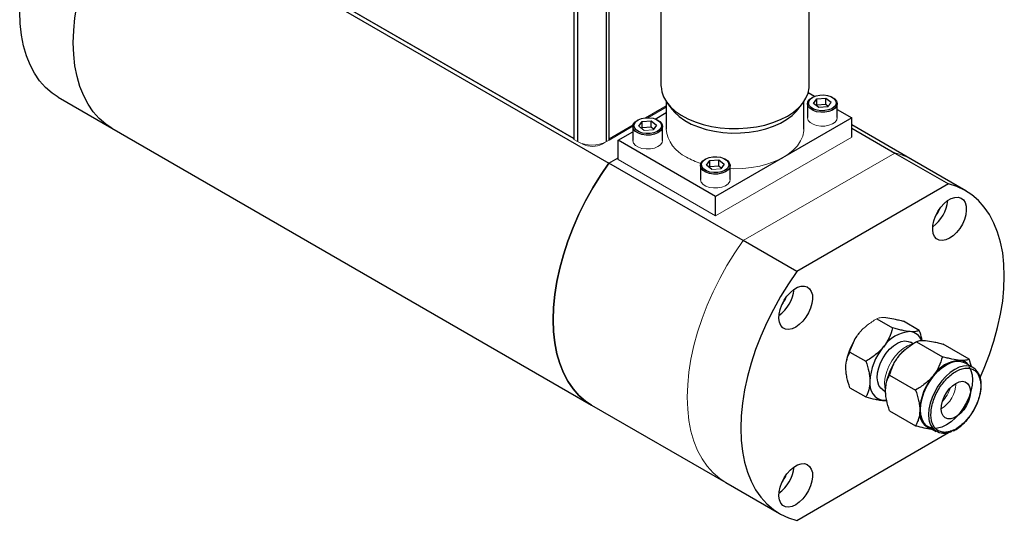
# Model space of a CAD drawing. Header units: inches. Extents: x 3.45 to 9, y 2.87 to 6.42.
# Tile 5 of 6: x 7.88 to 9, y 3.99 to 4.56. Entities that reach past the tile are written whole.
import ezdxf

# ---------------------------------------------------------------- set-up
doc = ezdxf.new("R2010")
doc.units = ezdxf.units.IN
doc.header["$MEASUREMENT"] = 0

msp = doc.modelspace()

# ---------------------------------------------------------------- linework, layer by layer
at = {"color": 7, "linetype": 'Continuous', "lineweight": 25}
for p, q in [((8.5098, 4.9615), (8.5098, 4.4256)), ((8.5139, 4.9591), (8.5139, 4.4233)), ((8.5471, 4.4233), (8.5471, 4.9591)), ((8.55, 4.4249), (8.55, 4.9608)), ((8.0048, 4.7134), (8.5497, 4.3988)), ((8.6088, 4.6233), (8.6088, 4.4865)), ((8.7771, 4.4865), (8.7771, 4.6233)), ((7.9243, 4.4738), (7.9852, 4.4386)), ((8.776, 4.4789), (8.7833, 4.4747)), ((8.6148, 4.4685), (8.6148, 4.4375)), ((8.6162, 4.4667), (8.6216, 4.4596)), ((8.7643, 4.4596), (8.7698, 4.4667)), ((8.7711, 4.4375), (8.7711, 4.4685)), ((8.7753, 4.4662), (8.7753, 4.4505)), ((8.7811, 4.4736), (8.7802, 4.4731)), ((8.7821, 4.4665), (8.7859, 4.4719)), ((8.7883, 4.4618), (8.7821, 4.4665)), ((8.7859, 4.4647), (8.7854, 4.464)), ((8.7859, 4.4719), (8.796, 4.4727)), ((8.7859, 4.4647), (8.7859, 4.4719)), ((8.796, 4.4655), (8.7859, 4.4647)), ((8.7983, 4.4626), (8.7883, 4.4618)), ((8.796, 4.4727), (8.8022, 4.468)), ((8.796, 4.4655), (8.796, 4.4727)), ((8.7989, 4.4633), (8.796, 4.4655)), ((8.8041, 4.4731), (8.8032, 4.4736)), ((8.809, 4.4505), (8.809, 4.4662)), ((8.6022, 4.4489), (8.6148, 4.4562)), ((8.809, 4.4598), (8.8256, 4.4503)), ((8.5769, 4.4403), (8.5769, 4.4246)), ((8.5827, 4.4477), (8.5819, 4.4472)), ((8.5837, 4.4406), (8.5876, 4.446)), ((8.5876, 4.446), (8.5977, 4.4468)), ((8.5876, 4.4388), (8.5876, 4.446)), ((8.5977, 4.4468), (8.6039, 4.4421)), ((8.5977, 4.4396), (8.5977, 4.4468)), ((8.6039, 4.4421), (8.6, 4.4367)), ((8.6057, 4.4472), (8.6048, 4.4477)), ((8.6107, 4.4246), (8.6107, 4.4403)), ((8.8256, 4.4503), (8.6709, 4.361)), ((8.8256, 4.4284), (8.8256, 4.4503)), ((8.8941, 4.4026), (8.8256, 4.4422)), ((7.9852, 4.4386), (8.5301, 4.124)), ((8.5604, 4.4248), (8.5769, 4.4343)), ((8.5876, 4.4388), (8.5871, 4.438)), ((8.5977, 4.4396), (8.5876, 4.4388)), ((8.6005, 4.4374), (8.5977, 4.4396)), ((8.8256, 4.4386), (8.8745, 4.4103)), ((8.6709, 4.361), (8.5604, 4.4248)), ((8.5604, 4.4028), (8.5604, 4.4248)), ((8.8745, 4.4103), (8.9354, 4.3752)), ((8.5497, 4.3988), (8.5604, 4.405)), ((8.7021, 4.3108), (8.5497, 4.3988)), ((8.6536, 4.396), (8.6536, 4.3803)), ((8.6595, 4.4034), (8.6586, 4.4029)), ((8.6604, 4.3963), (8.6643, 4.4017)), ((8.6666, 4.3916), (8.6604, 4.3963)), ((8.6643, 4.4017), (8.6744, 4.4025)), ((8.6643, 4.3945), (8.6643, 4.4017)), ((8.6744, 4.4025), (8.6806, 4.3978)), ((8.6744, 4.3953), (8.6744, 4.4025)), ((8.6806, 4.3978), (8.6767, 4.3924)), ((8.6825, 4.4029), (8.6816, 4.4034)), ((8.6874, 4.3803), (8.6874, 4.396)), ((8.955, 4.3674), (8.8941, 4.4026)), ((8.6643, 4.3945), (8.6638, 4.3937)), ((8.6744, 4.3953), (8.6643, 4.3945)), ((8.6773, 4.3931), (8.6744, 4.3953)), ((8.9354, 4.3752), (8.763, 4.2756)), ((8.6709, 4.3391), (8.6709, 4.361)), ((8.763, 4.2756), (8.7021, 4.3108)), ((8.8539, 4.222), (8.8719, 4.2116)), ((8.9023, 4.2088), (8.8843, 4.2192)), ((8.8952, 4.1937), (8.8922, 4.1954)), ((8.899, 4.1959), (8.8943, 4.1932)), ((8.899, 4.1959), (8.9285, 4.1789)), ((8.8235, 4.1842), (8.8415, 4.1738)), ((8.9589, 4.1762), (8.9294, 4.1932)), ((8.9634, 4.1666), (8.9541, 4.1719)), ((8.9614, 4.1677), (8.9589, 4.1762)), ((8.9687, 4.1613), (8.9681, 4.1622)), ((8.8686, 4.1581), (8.8981, 4.1411)), ((8.8235, 4.1436), (8.8415, 4.1333)), ((8.861, 4.1413), (8.8639, 4.1396)), ((8.862, 4.1292), (8.8654, 4.129)), ((8.5301, 4.124), (8.6825, 4.036)), ((8.8686, 4.1176), (8.8981, 4.1006)), ((8.9122, 4.0994), (8.9215, 4.0941)), ((8.763, 3.9931), (8.9354, 4.0927)), ((8.7503, 4.0438), (8.7503, 4.0429)), ((8.6825, 4.036), (8.7434, 4.0009))]:
    msp.add_line(p, q, dxfattribs=at)
at = {"color": 144, "linetype": 'Continuous', "lineweight": 18}
for p, q in [((8.2099, 4.5996), (8.5098, 4.4264)), ((8.5098, 4.4272), (8.2112, 4.5995)), ((8.6148, 4.4639), (8.5912, 4.4502)), ((8.8022, 4.468), (8.7983, 4.4626)), ((8.5939, 4.4503), (8.6148, 4.4624)), ((8.5772, 4.4422), (8.55, 4.4264)), ((8.55, 4.425), (8.5769, 4.4406)), ((8.5899, 4.4359), (8.5837, 4.4406)), ((8.6, 4.4367), (8.5899, 4.4359)), ((8.5098, 4.4256), (8.5139, 4.4233)), ((8.5194, 4.4209), (8.5201, 4.4205)), ((8.5422, 4.4205), (8.5453, 4.4223)), ((8.5471, 4.4233), (8.55, 4.4249)), ((8.8256, 4.4284), (8.6709, 4.3391)), ((8.8745, 4.4103), (8.7021, 4.3108)), ((8.6709, 4.3391), (8.5604, 4.4028)), ((8.6767, 4.3924), (8.6666, 4.3916)), ((8.9084, 4.1973), (8.9095, 4.1973)), ((8.8642, 4.1359), (8.8639, 4.1406))]:
    msp.add_line(p, q, dxfattribs=at)
at = {"color": 8, "linetype": 'Continuous', "lineweight": 25}
for p, q in [((8.5201, 4.4207), (8.5201, 4.4205)), ((8.5422, 4.4205), (8.5422, 4.4211))]:
    msp.add_line(p, q, dxfattribs=at)
at = {"color": 7, "linetype": 'Continuous', "lineweight": 25, "flags": 128}
for points in [[(7.9243, 4.4738), (7.9173, 4.4783), (7.9099, 4.4847), (7.9031, 4.4923), (7.8972, 4.5008), (7.8922, 4.5104), (7.888, 4.5208), (7.8847, 4.5322), (7.8823, 4.5443), (7.8809, 4.5572), (7.8804, 4.5707), (7.8809, 4.5847), (7.8823, 4.5992), (7.8847, 4.6141), (7.888, 4.6292), (7.8922, 4.6445), (7.8972, 4.6599), (7.9031, 4.6753), (7.9099, 4.6906), (7.9173, 4.7056), (7.9255, 4.7204), (7.9344, 4.7347), (7.9439, 4.7485)], [(7.9852, 4.4386), (7.9782, 4.4432), (7.9708, 4.4496), (7.964, 4.4571), (7.9581, 4.4656), (7.9531, 4.4752), (7.9489, 4.4857), (7.9456, 4.497), (7.9432, 4.5092), (7.9418, 4.522), (7.9413, 4.5355), (7.9418, 4.5495), (7.9432, 4.564), (7.9456, 4.5789), (7.9489, 4.5941), (7.9531, 4.6094), (7.9581, 4.6248), (7.964, 4.6401), (7.9708, 4.6554), (7.9782, 4.6705), (7.9864, 4.6852), (7.9953, 4.6995), (8.0048, 4.7134)], [(7.9852, 4.4386), (7.9782, 4.4432), (7.9708, 4.4496), (7.964, 4.4571), (7.9581, 4.4656), (7.9531, 4.4752), (7.9489, 4.4857), (7.9456, 4.497), (7.9432, 4.5092), (7.9418, 4.522), (7.9413, 4.5355), (7.9418, 4.5495), (7.9432, 4.564), (7.9456, 4.5789), (7.9489, 4.5941), (7.9531, 4.6094), (7.9581, 4.6248), (7.964, 4.6401), (7.9708, 4.6554), (7.9782, 4.6705), (7.9864, 4.6852), (7.9953, 4.6995), (8.0048, 4.7134)], [(8.6088, 4.4865), (8.6089, 4.4858), (8.6097, 4.4798), (8.6117, 4.474), (8.615, 4.4683), (8.6195, 4.4629), (8.6251, 4.4579), (8.6317, 4.4533), (8.6392, 4.4492), (8.6476, 4.4456), (8.6566, 4.4427), (8.6662, 4.4405), (8.6762, 4.4389), (8.6865, 4.4381), (8.6969, 4.438), (8.7072, 4.4387), (8.7172, 4.44), (8.7269, 4.4421), (8.7361, 4.4449), (8.7447, 4.4482), (8.7525, 4.4522)], [(8.7525, 4.4522), (8.7593, 4.4567), (8.7652, 4.4616), (8.7699, 4.4669), (8.7735, 4.4725), (8.7759, 4.4783), (8.777, 4.4843), (8.7771, 4.4865)], [(8.7981, 4.4756), (8.8019, 4.4743), (8.805, 4.4724), (8.807, 4.4701), (8.8078, 4.4676), (8.8073, 4.465), (8.8056, 4.4626), (8.8028, 4.4606), (8.7991, 4.4592), (8.7949, 4.4584), (8.7905, 4.4583), (8.7862, 4.4589), (8.7823, 4.4602), (8.7793, 4.4621), (8.7773, 4.4644), (8.7765, 4.4669), (8.777, 4.4695), (8.7787, 4.4718), (8.7815, 4.4738), (8.7851, 4.4753), (8.7894, 4.4761), (8.7938, 4.4762), (8.7981, 4.4756)], [(8.7857, 4.4572), (8.7816, 4.4586), (8.7783, 4.4607), (8.7761, 4.4631), (8.7753, 4.4659), (8.7758, 4.4686), (8.7776, 4.4712), (8.7802, 4.4731)], [(8.8041, 4.4731), (8.806, 4.4718), (8.8082, 4.4693), (8.809, 4.4666), (8.8085, 4.4638), (8.8067, 4.4613), (8.8036, 4.4591), (8.7997, 4.4575), (8.7951, 4.4566), (8.7903, 4.4565), (8.7857, 4.4572)], [(8.6216, 4.4596), (8.6243, 4.4566), (8.6296, 4.4517), (8.636, 4.4472), (8.6433, 4.4432), (8.6514, 4.4399), (8.6602, 4.4371), (8.6695, 4.435), (8.6793, 4.4336), (8.6892, 4.433), (8.6992, 4.4331), (8.7091, 4.4339), (8.7188, 4.4355), (8.728, 4.4377), (8.7366, 4.4407), (8.7446, 4.4442), (8.7516, 4.4483), (8.7578, 4.4528), (8.7628, 4.4578), (8.7643, 4.4596)], [(8.5873, 4.4313), (8.5832, 4.4327), (8.5799, 4.4347), (8.5778, 4.4372), (8.5769, 4.4399), (8.5774, 4.4427), (8.5793, 4.4453), (8.5819, 4.4472)], [(8.5998, 4.4497), (8.6036, 4.4483), (8.6066, 4.4465), (8.6086, 4.4442), (8.6094, 4.4416), (8.6089, 4.4391), (8.6072, 4.4367), (8.6045, 4.4347), (8.6008, 4.4333), (8.5966, 4.4324), (8.5921, 4.4324), (8.5878, 4.433), (8.584, 4.4343), (8.581, 4.4362), (8.579, 4.4385), (8.5782, 4.441), (8.5787, 4.4435), (8.5804, 4.4459), (8.5831, 4.4479), (8.5868, 4.4494), (8.591, 4.4502), (8.5955, 4.4503), (8.5998, 4.4497)], [(8.6057, 4.4472), (8.6077, 4.4459), (8.6098, 4.4434), (8.6107, 4.4407), (8.6102, 4.4379), (8.6083, 4.4353), (8.6053, 4.4332), (8.6014, 4.4316), (8.5968, 4.4307), (8.592, 4.4306), (8.5873, 4.4313)], [(8.5497, 4.3988), (8.5402, 4.3849), (8.5314, 4.3706), (8.5232, 4.3559), (8.5157, 4.3408), (8.509, 4.3256), (8.5031, 4.3102), (8.498, 4.2948), (8.4938, 4.2795), (8.4905, 4.2643), (8.4882, 4.2495), (8.4867, 4.235), (8.4863, 4.2209), (8.4867, 4.2074), (8.4882, 4.1946), (8.4905, 4.1824), (8.4938, 4.1711), (8.498, 4.1606), (8.5031, 4.1511), (8.509, 4.1425), (8.5157, 4.135), (8.5232, 4.1286), (8.5301, 4.124)], [(8.5301, 4.124), (8.5232, 4.1286), (8.5157, 4.135), (8.509, 4.1425), (8.5031, 4.1511), (8.498, 4.1606), (8.4938, 4.1711), (8.4905, 4.1824), (8.4882, 4.1946), (8.4867, 4.2074), (8.4863, 4.2209), (8.4867, 4.235), (8.4882, 4.2495), (8.4905, 4.2643), (8.4938, 4.2795), (8.498, 4.2948), (8.5031, 4.3102), (8.509, 4.3256), (8.5157, 4.3408), (8.5232, 4.3559), (8.5314, 4.3706), (8.5402, 4.3849), (8.5497, 4.3988)], [(8.6641, 4.387), (8.6599, 4.3884), (8.6567, 4.3905), (8.6545, 4.3929), (8.6537, 4.3957), (8.6542, 4.3984), (8.656, 4.401), (8.6586, 4.4029)], [(8.6765, 4.4054), (8.6803, 4.4041), (8.6834, 4.4022), (8.6853, 4.3999), (8.6861, 4.3974), (8.6857, 4.3948), (8.684, 4.3924), (8.6812, 4.3904), (8.6775, 4.389), (8.6733, 4.3882), (8.6689, 4.3881), (8.6645, 4.3887), (8.6607, 4.39), (8.6577, 4.3919), (8.6557, 4.3942), (8.6549, 4.3967), (8.6554, 4.3993), (8.6571, 4.4016), (8.6599, 4.4036), (8.6635, 4.4051), (8.6677, 4.4059), (8.6722, 4.406), (8.6765, 4.4054)], [(8.6825, 4.4029), (8.6844, 4.4016), (8.6865, 4.3991), (8.6874, 4.3964), (8.6869, 4.3936), (8.685, 4.391), (8.682, 4.3889), (8.6781, 4.3873), (8.6735, 4.3864), (8.6687, 4.3863), (8.6641, 4.387)], [(8.9716, 4.1555), (8.9761, 4.1659), (8.982, 4.1813), (8.9871, 4.1967), (8.9913, 4.212), (8.9946, 4.2271), (8.997, 4.242), (8.9984, 4.2565), (8.9988, 4.2705), (8.9984, 4.284), (8.997, 4.2969), (8.9946, 4.309), (8.9913, 4.3204), (8.9871, 4.3308), (8.982, 4.3404), (8.9761, 4.3489), (8.9694, 4.3565), (8.9619, 4.3629), (8.9537, 4.3681), (8.9449, 4.3722), (8.9354, 4.3752)], [(8.9366, 4.3134), (8.9325, 4.3115), (8.9285, 4.3108), (8.925, 4.3112), (8.922, 4.3127), (8.9197, 4.3153), (8.9181, 4.3189), (8.9175, 4.3232), (8.9177, 4.3281), (8.9188, 4.3334), (8.9207, 4.3387), (8.9234, 4.3439), (8.9267, 4.3487), (8.9305, 4.3529), (8.9345, 4.3562), (8.9386, 4.3586), (8.9427, 4.3599), (8.9464, 4.3601), (8.9497, 4.3591), (8.9524, 4.357), (8.9543, 4.3539), (8.9555, 4.3499), (8.9557, 4.3453), (8.955, 4.3402), (8.9535, 4.3349), (8.9512, 4.3296), (8.9482, 4.3245), (8.9446, 4.32), (8.9407, 4.3162), (8.9366, 4.3134)], [(8.763, 4.2756), (8.7536, 4.2618), (8.7447, 4.2475), (8.7365, 4.2327), (8.729, 4.2177), (8.7223, 4.2024), (8.7164, 4.187), (8.7113, 4.1716), (8.7071, 4.1563), (8.7038, 4.1412), (8.7015, 4.1263), (8.7001, 4.1118), (8.6996, 4.0978), (8.7001, 4.0843), (8.7015, 4.0714), (8.7038, 4.0593), (8.7071, 4.0479), (8.7113, 4.0375), (8.7164, 4.0279), (8.7223, 4.0194), (8.729, 4.0119), (8.7365, 4.0054), (8.7447, 4.0002), (8.7536, 3.9961), (8.763, 3.9931)], [(8.7619, 4.2125), (8.7577, 4.2106), (8.7538, 4.2099), (8.7503, 4.2103), (8.7473, 4.2119), (8.745, 4.2145), (8.7434, 4.218), (8.7428, 4.2224), (8.743, 4.2273), (8.7441, 4.2325), (8.746, 4.2379), (8.7487, 4.243), (8.752, 4.2478), (8.7558, 4.252), (8.7598, 4.2554), (8.7639, 4.2578), (8.768, 4.2591), (8.7717, 4.2592), (8.775, 4.2582), (8.7777, 4.2561), (8.7796, 4.253), (8.7808, 4.2491), (8.781, 4.2444), (8.7803, 4.2393), (8.7788, 4.234), (8.7765, 4.2287), (8.7734, 4.2237), (8.7699, 4.2192), (8.766, 4.2154), (8.7619, 4.2125)], [(8.861, 4.1413), (8.8587, 4.1431), (8.8565, 4.1462), (8.855, 4.1503), (8.8545, 4.1551), (8.8549, 4.1605), (8.8562, 4.1662), (8.8583, 4.172), (8.8611, 4.1776), (8.8646, 4.1828), (8.8686, 4.1875), (8.8729, 4.1913), (8.8774, 4.1943), (8.8818, 4.1961), (8.886, 4.1969), (8.8898, 4.1964), (8.8922, 4.1954)], [(8.9588, 4.1676), (8.961, 4.1634), (8.9623, 4.1585), (8.9628, 4.1528), (8.9623, 4.1466), (8.961, 4.14), (8.9588, 4.1334), (8.9559, 4.1268), (8.9522, 4.1205), (8.948, 4.1146), (8.9433, 4.1094), (8.9383, 4.105), (8.9332, 4.1015), (8.928, 4.099), (8.9231, 4.0977), (8.9184, 4.0975), (8.9142, 4.0985), (8.9105, 4.1006), (8.9075, 4.1038), (8.9054, 4.1079), (8.904, 4.1129), (8.9036, 4.1186), (8.904, 4.1248), (8.9054, 4.1313), (8.9075, 4.138), (8.9105, 4.1446), (8.9142, 4.1509), (8.9184, 4.1567), (8.9231, 4.162), (8.928, 4.1664), (8.9332, 4.1699), (8.9383, 4.1723), (8.9433, 4.1737), (8.948, 4.1738), (8.9522, 4.1729), (8.9541, 4.1719)], [(8.9294, 4.1117), (8.9279, 4.1149), (8.9272, 4.1189), (8.9275, 4.1235), (8.9286, 4.1284), (8.9305, 4.1333), (8.9331, 4.1381), (8.9364, 4.1424), (8.94, 4.146), (8.9438, 4.1487), (8.9476, 4.1504), (8.9512, 4.151), (8.9544, 4.1504), (8.9571, 4.1487), (8.959, 4.1459), (8.9601, 4.1423), (8.9603, 4.138), (8.9597, 4.1332), (8.9581, 4.1283), (8.9558, 4.1234), (8.9529, 4.1188), (8.9495, 4.1148), (8.9457, 4.1117), (8.9419, 4.1094), (8.9381, 4.1083), (8.9347, 4.1083), (8.9317, 4.1095), (8.9294, 4.1117)], [(8.8651, 4.1292), (8.865, 4.1292), (8.8614, 4.1292)], [(8.7619, 4.0108), (8.7577, 4.0089), (8.7538, 4.0082), (8.7503, 4.0086), (8.7473, 4.0101), (8.745, 4.0127), (8.7434, 4.0163), (8.7428, 4.0206), (8.743, 4.0255), (8.7441, 4.0308), (8.746, 4.0361), (8.7487, 4.0413), (8.752, 4.0461), (8.7558, 4.0503), (8.7598, 4.0536), (8.7639, 4.056), (8.768, 4.0573), (8.7717, 4.0575), (8.775, 4.0565), (8.7777, 4.0544), (8.7796, 4.0513), (8.7808, 4.0473), (8.781, 4.0427), (8.7803, 4.0376), (8.7788, 4.0323), (8.7765, 4.027), (8.7734, 4.0219), (8.7699, 4.0174), (8.766, 4.0136), (8.7619, 4.0108)]]:
    msp.add_lwpolyline(points, dxfattribs=at)
at = {"color": 144, "linetype": 'Continuous', "lineweight": 18, "flags": 128}
for points in [[(8.809, 4.4505), (8.8085, 4.4481), (8.8067, 4.4455), (8.8036, 4.4434), (8.7997, 4.4418), (8.7951, 4.4409), (8.7903, 4.4408), (8.7857, 4.4415), (8.7816, 4.4429), (8.7783, 4.4449), (8.7761, 4.4474), (8.7753, 4.4502), (8.7753, 4.4505)], [(8.6874, 4.3926), (8.6917, 4.3924), (8.7017, 4.3927), (8.7116, 4.3937), (8.7211, 4.3955), (8.7302, 4.3979), (8.7387, 4.401), (8.7464, 4.4046), (8.7533, 4.4089), (8.7591, 4.4135), (8.7639, 4.4186), (8.7675, 4.424), (8.7699, 4.4296), (8.771, 4.4354), (8.7711, 4.4375)], [(8.6107, 4.4246), (8.6102, 4.4222), (8.6083, 4.4196), (8.6053, 4.4175), (8.6014, 4.4159), (8.5968, 4.415), (8.592, 4.4149), (8.5873, 4.4156), (8.5832, 4.417), (8.5799, 4.419), (8.5778, 4.4215), (8.5769, 4.4242), (8.5769, 4.4246)], [(8.6874, 4.3803), (8.6869, 4.3779), (8.685, 4.3753), (8.682, 4.3732), (8.6781, 4.3716), (8.6735, 4.3707), (8.6687, 4.3706), (8.6641, 4.3713), (8.6599, 4.3727), (8.6567, 4.3747), (8.6545, 4.3772), (8.6537, 4.3799), (8.6536, 4.3803)], [(8.7021, 4.3108), (8.6927, 4.297), (8.6838, 4.2826), (8.6756, 4.2679), (8.6681, 4.2528), (8.6614, 4.2376), (8.6555, 4.2222), (8.6504, 4.2068), (8.6462, 4.1915), (8.6429, 4.1763), (8.6406, 4.1615), (8.6392, 4.147), (8.6387, 4.1329), (8.6392, 4.1194), (8.6406, 4.1066), (8.6429, 4.0944), (8.6462, 4.0831), (8.6504, 4.0726), (8.6555, 4.0631), (8.6614, 4.0545), (8.6681, 4.047), (8.6756, 4.0406), (8.6825, 4.036)], [(8.7021, 4.3108), (8.6927, 4.297), (8.6838, 4.2826), (8.6756, 4.2679), (8.6681, 4.2528), (8.6614, 4.2376), (8.6555, 4.2222), (8.6504, 4.2068), (8.6462, 4.1915), (8.6429, 4.1763), (8.6406, 4.1615), (8.6392, 4.147), (8.6387, 4.1329), (8.6392, 4.1194), (8.6406, 4.1066), (8.6429, 4.0944), (8.6462, 4.0831), (8.6504, 4.0726), (8.6555, 4.0631), (8.6614, 4.0545), (8.6681, 4.047), (8.6756, 4.0406), (8.6825, 4.036)], [(8.8947, 4.1934), (8.8936, 4.1932), (8.8888, 4.1913), (8.884, 4.1884), (8.8794, 4.1844), (8.875, 4.1796), (8.8711, 4.1741), (8.8678, 4.1682), (8.8653, 4.162), (8.8636, 4.1559), (8.8628, 4.15), (8.863, 4.1445), (8.8639, 4.1401)], [(8.9331, 4.1381), (8.9323, 4.1365), (8.9311, 4.1345)]]:
    msp.add_lwpolyline(points, dxfattribs=at)
at = {"color": 8, "linetype": 'Continuous', "lineweight": 25, "flags": 128}
msp.add_lwpolyline([(8.9563, 4.1685), (8.9526, 4.1683), (8.9476, 4.167), (8.9425, 4.1645), (8.9373, 4.161), (8.9323, 4.1566), (8.9277, 4.1514), (8.9234, 4.1455), (8.9198, 4.1392), (8.9168, 4.1326), (8.9146, 4.126), (8.9133, 4.1194), (8.9129, 4.1132), (8.9133, 4.1077)], dxfattribs=at)
at = {"color": 144, "linetype": 'Continuous', "lineweight": 18}
for centre, radius, start, end in [((8.6542, 4.4416), 0.0396, 185.95, 245.3701), ((8.5305, 4.4553), 0.0361, 242.6097, 297.3903), ((8.5311, 4.4418), 0.024, 242.6097, 297.3903), ((8.8582, 4.3402), 0.072, 60.0573, 76.8818), ((8.6823, 4.4845), 0.0906, 240.5005, 251.8796), ((8.9002, 4.3564), 0.0271, 319.2144, 340.7909), ((8.7255, 4.2556), 0.0271, 319.2144, 340.7909), ((8.8872, 4.1619), 0.0689, 145.7297, 168.4907), ((8.9313, 4.1371), 0.0675, 132.1936, 177.0134), ((8.9323, 4.1359), 0.0689, 145.7297, 168.4907), ((8.9084, 4.15), 0.0356, 301.8996, 358.1058), ((8.8879, 4.1618), 0.053, 319.7636, 340.2418), ((8.7255, 4.0538), 0.0271, 319.2144, 340.7909)]:
    msp.add_arc(centre, radius, start, end, dxfattribs=at)
at = {"color": 7, "linetype": 'Continuous', "lineweight": 25}
for centre, radius, start, end in [((8.8926, 4.3608), 0.0424, 306.019, 353.9864), ((8.7179, 4.26), 0.0424, 306.019, 353.9864), ((8.8942, 4.1683), 0.0392, 93.4295, 146.5651), ((8.8902, 4.1918), 0.0157, 20.9568, 84.1585), ((8.9121, 4.1478), 0.066, 140.2279, 177.3607), ((8.9507, 4.1357), 0.0392, 93.4295, 146.5651), ((8.9472, 4.16), 0.0148, 37.9312, 85.6068), ((8.956, 4.1538), 0.0147, 34.7693, 89.0909), ((8.8649, 4.1478), 0.0189, 170.7481, 259.4532), ((8.9687, 4.1151), 0.066, 140.2279, 177.3607), ((8.9216, 4.1151), 0.0191, 170.9419, 256.1684), ((8.9305, 4.1094), 0.0173, 185.3977, 301.7271), ((8.7179, 4.0582), 0.0424, 306.019, 353.9864)]:
    msp.add_arc(centre, radius, start, end, dxfattribs=at)
at = {"color": 144, "linetype": 'Continuous', "lineweight": 18}
for points in [[(8.834, 4.2058), (8.8367, 4.2091), (8.8398, 4.212), (8.8448, 4.2161), (8.8466, 4.2173), (8.8502, 4.2197), (8.852, 4.2209), (8.8539, 4.222)], [(8.8539, 4.222), (8.8549, 4.2225), (8.8562, 4.223), (8.8587, 4.2234), (8.8597, 4.2235), (8.8618, 4.2235), (8.8631, 4.2234), (8.8644, 4.2233)]]:
    msp.add_open_spline(points, degree=3, knots=[0, 0, 0, 0, 0.5, 0.5, 0.75, 0.75, 1, 1, 1, 1], dxfattribs=at)
at = {"color": 7, "linetype": 'Continuous', "lineweight": 25}
for points, knots in [([(8.8644, 4.2233), (8.8671, 4.2231), (8.8701, 4.2226), (8.8752, 4.2215), (8.877, 4.2211), (8.8806, 4.2202), (8.8824, 4.2197), (8.8843, 4.2192)], [0, 0, 0, 0, 0.5, 0.5, 0.75, 0.75, 1, 1, 1, 1]), ([(8.8235, 4.1842), (8.8245, 4.1879), (8.8258, 4.1916), (8.8283, 4.197), (8.8293, 4.1988), (8.8315, 4.2024), (8.8327, 4.2041), (8.834, 4.2058)], [0, 0, 0, 0, 0.5, 0.5, 0.75, 0.75, 1, 1, 1, 1]), ([(8.8719, 4.2116), (8.8709, 4.2078), (8.8696, 4.2041), (8.8671, 4.1987), (8.8662, 4.1969), (8.864, 4.1934), (8.8628, 4.1916), (8.8614, 4.19)], [0, 0, 0, 0, 0.5, 0.5, 0.75, 0.75, 1, 1, 1, 1]), ([(8.8918, 4.2075), (8.8891, 4.2077), (8.8861, 4.2082), (8.881, 4.2093), (8.8792, 4.2097), (8.8756, 4.2106), (8.8738, 4.2111), (8.8719, 4.2116)], [0, 0, 0, 0, 0.5, 0.5, 0.75, 0.75, 1, 1, 1, 1]), ([(8.9023, 4.2088), (8.9013, 4.2083), (8.9, 4.2078), (8.8975, 4.2074), (8.8965, 4.2073), (8.8944, 4.2073), (8.8932, 4.2074), (8.8918, 4.2075)], [0, 0, 0, 0, 0.5, 0.5, 0.75, 0.75, 1, 1, 1, 1]), ([(8.9055, 4.1974), (8.9054, 4.1981), (8.9047, 4.2019), (8.9034, 4.2057), (8.9023, 4.2088)], [0, 0, 0, 0, 0.1896258, 1, 1, 1, 1]), ([(8.8791, 4.1797), (8.8818, 4.1831), (8.8848, 4.186), (8.8899, 4.19), (8.8917, 4.1913), (8.8953, 4.1937), (8.8971, 4.1948), (8.899, 4.1959)], [0, 0, 0, 0, 0.5, 0.5, 0.75, 0.75, 1, 1, 1, 1]), ([(8.899, 4.1959), (8.9, 4.1965), (8.9013, 4.197), (8.9038, 4.1974), (8.9048, 4.1974), (8.9069, 4.1975), (8.9081, 4.1974), (8.9095, 4.1973)], [0, 0, 0, 0, 0.5, 0.5, 0.75, 0.75, 1, 1, 1, 1]), ([(8.9095, 4.1973), (8.9122, 4.197), (8.9152, 4.1965), (8.9203, 4.1955), (8.9221, 4.1951), (8.9257, 4.1942), (8.9275, 4.1937), (8.9294, 4.1932)], [0, 0, 0, 0, 0.5, 0.5, 0.75, 0.75, 1, 1, 1, 1]), ([(8.8188, 4.1666), (8.8188, 4.1702), (8.8193, 4.1734), (8.8206, 4.1777), (8.8211, 4.1791), (8.8222, 4.1817), (8.8228, 4.183), (8.8235, 4.1842)], [0, 0, 0, 0, 0.5, 0.5, 0.75, 0.75, 1, 1, 1, 1]), ([(8.8614, 4.19), (8.8588, 4.1866), (8.8557, 4.1837), (8.8506, 4.1797), (8.8489, 4.1784), (8.8453, 4.176), (8.8434, 4.1748), (8.8415, 4.1738)], [0, 0, 0, 0, 0.5, 0.5, 0.75, 0.75, 1, 1, 1, 1]), ([(8.8415, 4.1738), (8.8429, 4.1698), (8.8441, 4.1659), (8.8453, 4.1601), (8.8457, 4.1582), (8.8461, 4.1545), (8.8462, 4.1526), (8.8462, 4.1508)], [0, 0, 0, 0, 0.5, 0.5, 0.75, 0.75, 1, 1, 1, 1]), ([(8.8686, 4.1581), (8.8696, 4.1619), (8.8709, 4.1656), (8.8734, 4.171), (8.8744, 4.1728), (8.8765, 4.1763), (8.8778, 4.1781), (8.8791, 4.1797)], [0, 0, 0, 0, 0.5, 0.5, 0.75, 0.75, 1, 1, 1, 1]), ([(8.9285, 4.1789), (8.9275, 4.1752), (8.9262, 4.1714), (8.9237, 4.166), (8.9227, 4.1642), (8.9206, 4.1607), (8.9193, 4.159), (8.918, 4.1573)], [0, 0, 0, 0, 0.5, 0.5, 0.75, 0.75, 1, 1, 1, 1]), ([(8.9484, 4.1748), (8.9457, 4.1751), (8.9426, 4.1756), (8.9376, 4.1766), (8.9358, 4.177), (8.9322, 4.1779), (8.9304, 4.1784), (8.9285, 4.1789)], [0, 0, 0, 0, 0.5, 0.5, 0.75, 0.75, 1, 1, 1, 1]), ([(8.9589, 4.1762), (8.9579, 4.1756), (8.9566, 4.1752), (8.9541, 4.1748), (8.9531, 4.1747), (8.9509, 4.1747), (8.9497, 4.1747), (8.9484, 4.1748)], [0, 0, 0, 0, 0.5, 0.5, 0.75, 0.75, 1, 1, 1, 1]), ([(8.8235, 4.1436), (8.8222, 4.1476), (8.821, 4.1515), (8.8197, 4.1573), (8.8194, 4.1592), (8.819, 4.163), (8.8188, 4.1648), (8.8188, 4.1666)], [0, 0, 0, 0, 0.5, 0.5, 0.75, 0.75, 1, 1, 1, 1]), ([(8.9683, 4.16), (8.9674, 4.1613), (8.9654, 4.1634), (8.9614, 4.1655), (8.9566, 4.1663), (8.9512, 4.1656), (8.9454, 4.1633), (8.9397, 4.1597), (8.9344, 4.1551), (8.9296, 4.1498), (8.9252, 4.1438), (8.9214, 4.137), (8.9184, 4.1297), (8.9163, 4.1222), (8.9154, 4.115), (8.9156, 4.1086), (8.9169, 4.1032), (8.9192, 4.0989), (8.9222, 4.0957), (8.9262, 4.0936), (8.931, 4.0928), (8.9364, 4.0935), (8.9422, 4.0958), (8.9479, 4.0994), (8.9532, 4.104), (8.958, 4.1093), (8.9623, 4.1154), (8.9661, 4.1221), (8.9692, 4.1294), (8.9713, 4.1369), (8.9722, 4.1441), (8.972, 4.1505), (8.9706, 4.1559), (8.9691, 4.1588), (8.9683, 4.16)], [0, 0, 0, 0, 0.029129, 0.060003, 0.09216, 0.125, 0.15784, 0.189997, 0.220871, 0.25, 0.279129, 0.310003, 0.34216, 0.375, 0.40784, 0.439997, 0.470871, 0.5, 0.529129, 0.560003, 0.59216, 0.625, 0.65784, 0.689997, 0.720871, 0.75, 0.779129, 0.810003, 0.84216, 0.875, 0.90784, 0.939997, 0.970871, 1, 1, 1, 1]), ([(8.9702, 4.1318), (8.9705, 4.133), (8.9713, 4.1357), (8.9722, 4.1399), (8.9726, 4.1444), (8.9726, 4.1488), (8.9722, 4.1531), (8.9711, 4.1569), (8.97, 4.1596), (8.9692, 4.1607), (8.9691, 4.1609)], [0, 0, 0, 0, 0.102706, 0.239985, 0.381379, 0.52567, 0.672148, 0.820695, 0.971841, 1, 1, 1, 1]), ([(8.8462, 4.1508), (8.8462, 4.1472), (8.8458, 4.1441), (8.8445, 4.1397), (8.844, 4.1383), (8.8429, 4.1357), (8.8422, 4.1344), (8.8415, 4.1333)], [0, 0, 0, 0, 0.5, 0.5, 0.75, 0.75, 1, 1, 1, 1]), ([(8.8639, 4.1406), (8.8639, 4.1441), (8.8644, 4.1473), (8.8656, 4.1517), (8.8661, 4.1531), (8.8673, 4.1557), (8.8679, 4.1569), (8.8686, 4.1581)], [0, 0, 0, 0, 0.5, 0.5, 0.75, 0.75, 1, 1, 1, 1]), ([(8.918, 4.1573), (8.9153, 4.154), (8.9123, 4.151), (8.9072, 4.147), (8.9054, 4.1457), (8.9018, 4.1433), (8.9, 4.1422), (8.8981, 4.1411)], [0, 0, 0, 0, 0.5, 0.5, 0.75, 0.75, 1, 1, 1, 1]), ([(8.8686, 4.1176), (8.8672, 4.1216), (8.8661, 4.1255), (8.8648, 4.1313), (8.8645, 4.1332), (8.864, 4.1369), (8.8639, 4.1388), (8.8639, 4.1406)], [0, 0, 0, 0, 0.5, 0.5, 0.75, 0.75, 1, 1, 1, 1]), ([(8.8981, 4.1411), (8.8995, 4.1371), (8.9006, 4.1332), (8.9019, 4.1275), (8.9022, 4.1256), (8.9027, 4.1218), (8.9028, 4.1199), (8.9028, 4.1181)], [0, 0, 0, 0, 0.5, 0.5, 0.75, 0.75, 1, 1, 1, 1]), ([(8.8415, 4.1333), (8.8453, 4.1322), (8.8489, 4.1314), (8.8539, 4.1303), (8.8555, 4.13), (8.8586, 4.1295), (8.8601, 4.1293), (8.8614, 4.1292)], [0, 0, 0, 0, 0.5, 0.5, 0.75, 0.75, 1, 1, 1, 1]), ([(8.9641, 4.1178), (8.9652, 4.1199), (8.9668, 4.1228), (8.9686, 4.1272), (8.9696, 4.1298), (8.9701, 4.1315), (8.9702, 4.1318)], [0, 0, 0, 0, 0.453178, 0.635609, 0.936166, 1, 1, 1, 1]), ([(8.9028, 4.1181), (8.9028, 4.1146), (8.9023, 4.1114), (8.9011, 4.107), (8.9006, 4.1056), (8.8994, 4.103), (8.8988, 4.1018), (8.8981, 4.1006)], [0, 0, 0, 0, 0.5, 0.5, 0.75, 0.75, 1, 1, 1, 1]), ([(8.9569, 4.1076), (8.9576, 4.1084), (8.9591, 4.1103), (8.9616, 4.1137), (8.9632, 4.1164), (8.9641, 4.1178)], [0, 0, 0, 0, 0.259959, 0.591657, 1, 1, 1, 1]), ([(8.9406, 4.0946), (8.9407, 4.0946), (8.9422, 4.0952), (8.9452, 4.0971), (8.9493, 4.1), (8.9531, 4.1035), (8.9556, 4.106), (8.9568, 4.1075), (8.9569, 4.1076)], [0, 0, 0, 0, 0.021538, 0.275284, 0.522529, 0.756943, 0.978471, 1, 1, 1, 1]), ([(8.8981, 4.1006), (8.9013, 4.0998), (8.9077, 4.0981), (8.9139, 4.097), (8.9167, 4.0967), (8.9171, 4.0966)], [0, 0, 0, 0, 0.457655, 0.930958, 1, 1, 1, 1])]:
    msp.add_open_spline(points, degree=3, knots=knots, dxfattribs=at)

doc.saveas('drawing.dxf')
